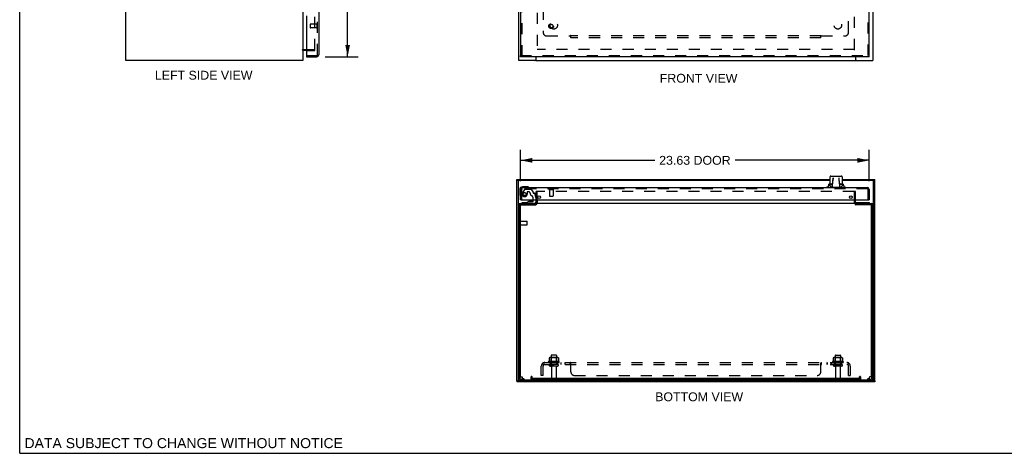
# Model space of a CAD drawing. Header units: inches. Extents: x 0 to 136, y 0 to 88.
# Tile 1 of 5: x 0 to 67, y 0 to 29. Entities that reach past the tile are written whole.
import ezdxf

# ---------------------------------------------------------------- set-up
doc = ezdxf.new("R2010")
doc.units = ezdxf.units.IN
doc.header["$LTSCALE"] = 7.48
doc.header["$MEASUREMENT"] = 0
doc.linetypes.add('HIDDEN', pattern=[0.2, 0.1, -0.1])
doc.layers.get('0').update_dxf_attribs({"linetype": 'CONTINUOUS'})
for name, color, linetype in [('DEFAULT_2', 8, 'HIDDEN'), ('DIMENSIONS', 7, 'CONTINUOUS'), ('DOOR_ASSEMBLY', 7, 'CONTINUOUS'), ('SUBPANEL', 7, 'CONTINUOUS')]:
    doc.layers.add(name, color=color, linetype=linetype)
doc.styles.get("Standard").update_dxf_attribs({"font": 'arial.ttf'})
doc.dimstyles.new('DIMSTYLE_1', dxfattribs={"dimtxt": 0.6, "dimasz": 0.8, "dimexe": 0.09, "dimexo": 0.07, "dimgap": 0.0375, "dimtad": 0, "dimtih": 1, "dimtoh": 1, "dimzin": 4, "dimdsep": 46, "dimtxsty": 'Standard', "dimblk": '_FILLED', "dimblk1": '_FILLED', "dimblk2": '_FILLED', "dimcen": 0.09, "dimadec": 3, "dimazin": 1, "dimtfac": 1, "dimtdec": 3, "dimtofl": 0, "dimtmove": 0, "dimatfit": 3, "dimldrblk": '_FILLED', "dimfxl": 0, "dimtolj": 1, "dimtzin": 4, "dimarcsym": 0})

# ---------------------------------------------------------------- blocks, each defined once
blk = doc.blocks.new('_FILLED')
at = {"color": 0, "linetype": 'ByBlock'}
blk.add_solid([(0, 0), (-1, 0.2), (-1, -0.2)], dxfattribs=at)
blk = doc.blocks.new('*D13')
at = {"layer": 'DIMENSIONS', "color": 2, "linetype": 'Continuous'}
for p, q in [((20.702, 61.648), (22.94, 61.648)), ((22.22, 61.648), (22.22, 45.354)), ((22.22, 26.91), (22.22, 43.254)), ((20.702, 26.91), (22.94, 26.91))]:
    blk.add_line(p, q, dxfattribs=at)
at = {"layer": 'DIMENSIONS', "color": 2, "linetype": 'Continuous', "xscale": 0.8, "yscale": 0.8, "zscale": 0.8}
for p, rotation in [((22.22, 61.648), 90), ((22.22, 26.91), 270)]:
    blk.add_blockref('_FILLED', p, dxfattribs=dict(at, rotation=rotation))
at = {"layer": 'DIMENSIONS', "color": 2, "linetype": 'Continuous', "insert": (22.22, 45.054), "char_height": 0.6, "width": 2.51152, "attachment_point": 2, "line_spacing_factor": 0.9}
blk.add_mtext('34.74\\PDOOR', dxfattribs=at)
blk = doc.blocks.new('*D14')
at = {"layer": 'DIMENSIONS', "color": 2, "linetype": 'Continuous'}
for p, q in [((33.94, 18.468), (33.94, 20.6)), ((57.565, 18.468), (57.565, 20.6)), ((33.94, 19.88), (43.033, 19.88)), ((57.565, 19.88), (48.473, 19.88))]:
    blk.add_line(p, q, dxfattribs=at)
at = {"layer": 'DIMENSIONS', "color": 2, "linetype": 'Continuous', "xscale": 0.8, "yscale": 0.8, "zscale": 0.8, "rotation": 180}
blk.add_blockref('_FILLED', (33.94, 19.88), dxfattribs=at)
at = {"layer": 'DIMENSIONS', "color": 2, "linetype": 'Continuous', "xscale": 0.8, "yscale": 0.8, "zscale": 0.8}
blk.add_blockref('_FILLED', (57.565, 19.88), dxfattribs=at)
at = {"layer": 'DIMENSIONS', "color": 2, "linetype": 'Continuous', "insert": (45.753, 20.18), "char_height": 0.6, "width": 4.84015, "attachment_point": 2, "line_spacing_factor": 0.9}
blk.add_mtext('23.63 DOOR', dxfattribs=at)

msp = doc.modelspace()

# ---------------------------------------------------------------- linework, layer by layer
at = {"color": 7, "linetype": 'Continuous'}
for p, q in [((0, 0), (0, 88)), ((34.976, 26.694), (34.976, 26.66)), ((34.992, 26.736), (34.99, 26.736)), ((56.638, 26.736), (56.64, 26.736)), ((56.655, 26.694), (56.655, 26.66)), ((33.697, 18.51), (33.697, 18.585)), ((54.906, 18.51), (33.697, 18.51)), ((33.772, 18.51), (33.772, 4.927)), ((57.933, 18.51), (55.725, 18.51)), ((57.858, 4.927), (57.858, 18.51)), ((57.933, 18.51), (57.933, 18.585)), ((33.89, 16.84), (33.89, 5.093)), ((34.99, 16.882), (33.932, 16.882)), ((34.055, 16.957), (34.055, 17.017)), ((34.95, 16.849), (34.95, 16.882)), ((34.99, 16.957), (34.99, 16.882)), ((35.065, 17.2), (35.065, 16.964)), ((56.565, 16.964), (56.565, 17.2)), ((56.64, 16.957), (56.64, 16.882)), ((57.698, 16.882), (56.64, 16.882)), ((56.68, 16.882), (56.68, 16.849)), ((57.575, 16.957), (57.575, 17.017)), ((57.74, 5.093), (57.74, 16.84)), ((33.697, 4.927), (33.697, 4.852)), ((33.697, 4.927), (57.933, 4.927)), ((33.951, 5.032), (34.155, 5.032)), ((34.14, 5.032), (34.14, 4.957)), ((34.655, 5.032), (56.975, 5.032)), ((34.67, 5.032), (34.67, 4.957)), ((36.025, 5.067), (36.025, 5.062)), ((36.355, 5.067), (36.355, 5.062)), ((55.275, 5.067), (55.275, 5.062)), ((55.605, 5.067), (55.605, 5.062)), ((56.96, 5.032), (56.96, 4.957)), ((57.475, 5.032), (57.679, 5.032)), ((57.49, 5.032), (57.49, 4.957)), ((57.933, 4.927), (57.933, 4.852)), ((0, 0), (136, 0))]:
    msp.add_line(p, q, dxfattribs=at)
at = {"color": 3, "linetype": 'Continuous'}
for p, q in [((7.191, 26.66), (7.191, 61.835)), ((19.191, 61.835), (19.191, 26.66)), ((33.815, 26.66), (33.815, 61.835)), ((57.815, 61.835), (57.815, 26.66)), ((19.434, 27.335), (19.233, 27.335)), ((34.99, 26.74), (34.99, 26.91)), ((34.992, 26.661), (34.992, 26.91)), ((56.638, 26.91), (56.638, 26.661)), ((56.64, 26.91), (56.64, 26.74)), ((19.191, 26.66), (7.191, 26.66)), ((34.976, 26.66), (33.815, 26.66)), ((34.977, 26.66), (56.653, 26.66)), ((56.638, 26.661), (56.641, 26.661)), ((56.655, 26.66), (57.815, 26.66)), ((33.697, 18.585), (54.906, 18.585)), ((33.697, 4.927), (33.697, 18.51)), ((55.725, 18.585), (57.933, 18.585)), ((57.933, 4.927), (57.933, 18.51)), ((33.815, 16.84), (33.815, 5.093)), ((33.925, 5.182), (33.925, 16.849)), ((33.925, 16.849), (34.976, 16.849)), ((33.932, 16.957), (34.99, 16.957)), ((34.055, 17.017), (34.352, 17.017)), ((34.992, 16.854), (34.976, 16.849)), ((34.981, 17.017), (34.99, 17.017)), ((34.99, 17.2), (34.99, 16.999)), ((34.992, 16.957), (34.992, 16.854)), ((56.638, 16.957), (34.992, 16.957)), ((35.067, 17.2), (35.067, 16.963)), ((56.638, 16.957), (56.638, 16.854)), ((56.638, 16.854), (56.655, 16.849)), ((56.64, 16.999), (56.64, 17.2)), ((56.64, 17.017), (57.575, 17.017)), ((56.64, 16.957), (57.698, 16.957)), ((57.705, 16.849), (56.655, 16.849)), ((57.705, 16.849), (57.705, 5.182)), ((57.815, 5.093), (57.815, 16.84)), ((57.933, 4.852), (33.697, 4.852)), ((33.925, 5.182), (34.039, 5.182)), ((33.951, 4.957), (57.679, 4.957)), ((34.039, 5.182), (34.04, 5.166)), ((34.04, 5.166), (34.04, 5.082)), ((34.055, 5.067), (34.14, 5.067)), ((34.155, 5.052), (34.155, 5.009)), ((34.17, 4.994), (34.64, 4.994)), ((34.655, 5.009), (34.655, 5.184)), ((34.717, 5.067), (34.717, 5.184)), ((56.913, 5.067), (34.717, 5.067)), ((56.913, 5.067), (56.913, 5.184)), ((56.975, 5.184), (56.975, 5.009)), ((56.99, 4.994), (57.46, 4.994)), ((57.475, 5.009), (57.475, 5.052)), ((57.49, 5.067), (57.575, 5.067)), ((57.591, 5.182), (57.59, 5.166)), ((57.59, 5.082), (57.59, 5.166)), ((57.705, 5.182), (57.591, 5.182))]:
    msp.add_line(p, q, dxfattribs=at)
for points in [[(34.984, 26.661), (34.981, 26.66), (34.978, 26.66), (34.976, 26.66)], [(34.992, 26.661), (34.989, 26.661), (34.984, 26.661)], [(56.641, 26.661), (56.647, 26.661), (56.65, 26.66), (56.652, 26.66), (56.655, 26.66)], [(35.051, 16.959), (35.05, 16.958), (35.049, 16.957), (35.047, 16.957), (35.046, 16.957), (35.045, 16.957)], [(35.06, 16.963), (35.059, 16.963), (35.058, 16.962), (35.056, 16.961), (35.055, 16.961), (35.054, 16.96), (35.052, 16.959), (35.051, 16.959)], [(35.067, 16.963), (35.066, 16.964), (35.065, 16.964), (35.064, 16.964), (35.063, 16.964), (35.062, 16.964), (35.06, 16.963)]]:
    msp.add_lwpolyline(points, dxfattribs=at)
for centre, radius, start, end in [((19.233, 27.293), 0.042, 90, 180), ((34.91, 26.74), 0.08, 270, 360), ((56.72, 26.74), 0.08, 180, 270), ((33.932, 16.84), 0.117, 90, 180), ((34.948, 16.999), 0.042, 270, 360), ((56.682, 16.999), 0.042, 180, 270), ((57.698, 16.84), 0.117, 0, 90), ((33.951, 5.093), 0.136, 180, 270), ((34.055, 5.082), 0.015, 180, 270), ((34.14, 5.052), 0.015, 0, 90), ((34.17, 5.009), 0.015, 180, 270), ((34.64, 5.009), 0.015, 270, 360), ((34.686, 5.184), 0.031, 0, 180), ((56.944, 5.184), 0.031, 0, 180), ((56.99, 5.009), 0.015, 180, 270), ((57.46, 5.009), 0.015, 270, 360), ((57.49, 5.052), 0.015, 90, 180), ((57.575, 5.082), 0.015, 270, 360), ((57.679, 5.093), 0.136, 270, 360)]:
    msp.add_arc(centre, radius, start, end, dxfattribs=at)
at = {"color": 7, "linetype": 'Continuous'}
for centre, radius, start, end in [((33.932, 16.84), 0.042, 90, 180), ((34.948, 16.999), 0.117, 291.03887, 292.09172), ((34.948, 16.999), 0.117, 342.28023, 360), ((56.682, 16.999), 0.117, 180, 197.71977), ((56.682, 16.999), 0.117, 247.90828, 248.96113), ((57.698, 16.84), 0.042, 0, 90), ((33.912, 15.774), 0.0215, 51.0263, 180), ((33.912, 15.49), 0.0215, 180, 308.9737), ((33.951, 5.093), 0.061, 180, 270), ((36.055, 5.062), 0.03, 180, 270), ((36.325, 5.062), 0.03, 270, 360), ((55.305, 5.062), 0.03, 180, 270), ((55.575, 5.062), 0.03, 270, 360), ((57.679, 5.093), 0.061, 270, 360)]:
    msp.add_arc(centre, radius, start, end, dxfattribs=at)
at = {"layer": 'DEFAULT_2', "color": 8, "linetype": 'HIDDEN'}
for p, q in [((20.003, 27.365), (20.003, 61.311)), ((35.065, 61.311), (35.065, 27.365)), ((56.565, 27.365), (56.565, 61.311)), ((19.233, 27.41), (20.003, 27.41)), ((20.003, 27.335), (20.003, 27.365)), ((56.563, 27.41), (35.067, 27.41)), ((19.434, 27.335), (20.003, 27.335)), ((34.99, 17.2), (34.99, 17.769)), ((35.065, 17.769), (34.99, 17.769)), ((35.065, 17.2), (35.065, 17.769)), ((56.533, 17.769), (35.097, 17.769)), ((56.64, 17.769), (56.565, 17.769)), ((56.565, 17.2), (56.565, 17.769)), ((56.64, 17.2), (56.64, 17.769)), ((33.933, 15.49), (33.933, 15.774)), ((33.933, 15.756), (34.38, 15.756)), ((33.933, 15.508), (34.38, 15.508)), ((34.39, 15.518), (34.39, 15.746)), ((36.546, 6.227), (35.834, 6.227)), ((35.856, 6.157), (36.524, 6.157)), ((35.871, 6.471), (35.871, 6.253)), ((36.448, 6.032), (35.933, 6.032)), ((36.446, 6.493), (35.935, 6.493)), ((36.007, 6.473), (35.987, 6.493)), ((36.007, 6.177), (35.987, 6.157)), ((36.003, 6.627), (36.003, 6.032)), ((36.007, 6.177), (36.007, 6.473)), ((36.374, 6.473), (36.007, 6.473)), ((36.374, 6.177), (36.007, 6.177)), ((36.348, 6.657), (36.033, 6.657)), ((36.374, 6.473), (36.394, 6.493)), ((36.374, 6.177), (36.374, 6.473)), ((36.374, 6.177), (36.394, 6.157)), ((36.378, 6.627), (36.378, 6.032)), ((36.509, 6.471), (36.509, 6.253)), ((55.796, 6.227), (55.084, 6.227)), ((55.106, 6.157), (55.774, 6.157)), ((55.121, 6.471), (55.121, 6.253)), ((55.698, 6.032), (55.183, 6.032)), ((55.696, 6.493), (55.185, 6.493)), ((55.257, 6.473), (55.237, 6.493)), ((55.257, 6.177), (55.237, 6.157)), ((55.253, 6.627), (55.253, 6.032)), ((55.624, 6.473), (55.257, 6.473)), ((55.257, 6.177), (55.257, 6.473)), ((55.624, 6.177), (55.257, 6.177)), ((55.283, 6.657), (55.598, 6.657)), ((55.624, 6.473), (55.644, 6.493)), ((55.624, 6.177), (55.624, 6.473)), ((55.624, 6.177), (55.644, 6.157)), ((55.628, 6.627), (55.628, 6.032)), ((55.759, 6.471), (55.759, 6.253)), ((36.448, 5.922), (35.933, 5.922)), ((36.025, 5.859), (36.025, 5.067)), ((36.355, 5.859), (36.355, 5.067)), ((55.698, 5.922), (55.183, 5.922)), ((55.275, 5.859), (55.275, 5.067)), ((55.605, 5.859), (55.605, 5.067))]:
    msp.add_line(p, q, dxfattribs=at)
for points in [[(35.871, 6.253), (35.871, 6.252), (35.871, 6.251), (35.871, 6.25), (35.87, 6.249), (35.87, 6.248), (35.87, 6.248), (35.869, 6.247), (35.869, 6.247), (35.869, 6.246), (35.868, 6.246), (35.868, 6.246), (35.868, 6.245), (35.867, 6.245), (35.867, 6.245), (35.867, 6.245), (35.867, 6.245), (35.866, 6.244), (35.866, 6.244)], [(35.877, 6.48), (35.876, 6.48), (35.875, 6.479), (35.873, 6.477), (35.872, 6.476), (35.872, 6.474), (35.871, 6.473), (35.871, 6.471)], [(36.503, 6.48), (36.505, 6.48), (36.506, 6.479), (36.507, 6.477), (36.508, 6.476), (36.509, 6.474), (36.509, 6.473), (36.509, 6.471)], [(36.514, 6.244), (36.514, 6.244), (36.514, 6.245), (36.514, 6.245), (36.513, 6.245), (36.513, 6.245), (36.513, 6.245), (36.512, 6.246), (36.512, 6.246), (36.512, 6.246), (36.511, 6.247), (36.511, 6.247), (36.511, 6.248), (36.51, 6.248), (36.51, 6.249), (36.51, 6.25), (36.509, 6.251), (36.509, 6.252), (36.509, 6.253)], [(55.121, 6.253), (55.121, 6.252), (55.121, 6.251), (55.121, 6.25), (55.12, 6.249), (55.12, 6.248), (55.12, 6.248), (55.119, 6.247), (55.119, 6.247), (55.119, 6.246), (55.118, 6.246), (55.118, 6.246), (55.118, 6.245), (55.117, 6.245), (55.117, 6.245), (55.117, 6.245), (55.117, 6.245), (55.116, 6.244), (55.116, 6.244)], [(55.127, 6.48), (55.126, 6.48), (55.125, 6.479), (55.123, 6.477), (55.122, 6.476), (55.122, 6.474), (55.121, 6.473), (55.121, 6.471)], [(55.753, 6.48), (55.755, 6.48), (55.756, 6.479), (55.757, 6.477), (55.758, 6.476), (55.759, 6.474), (55.759, 6.473), (55.759, 6.471)], [(55.764, 6.244), (55.764, 6.244), (55.764, 6.245), (55.764, 6.245), (55.763, 6.245), (55.763, 6.245), (55.763, 6.245), (55.762, 6.246), (55.762, 6.246), (55.762, 6.246), (55.761, 6.247), (55.761, 6.247), (55.761, 6.248), (55.76, 6.248), (55.76, 6.249), (55.76, 6.25), (55.759, 6.251), (55.759, 6.252), (55.759, 6.253)]]:
    msp.add_lwpolyline(points, dxfattribs=at)
for centre, radius, start, end in [((19.233, 27.293), 0.117, 90, 146.90018), ((34.948, 16.999), 0.117, 270, 291.03887), ((34.948, 16.999), 0.117, 292.09172, 342.28023), ((56.682, 16.999), 0.117, 197.71977, 247.90828), ((56.682, 16.999), 0.117, 248.96113, 270), ((33.912, 15.774), 0.0215, 360, 51.0263), ((33.912, 15.49), 0.0215, 308.9737, 0), ((34.38, 15.746), 0.01, 360, 90), ((34.38, 15.518), 0.01, 270, 0), ((35.856, 6.195), 0.0384, 124.44966, 270), ((36.19, 5.626), 0.698, 117.6814, 120.66313), ((35.935, 6.351), 0.141, 90, 113.95), ((35.933, 5.977), 0.055, 90, 270), ((36.033, 6.627), 0.03, 90, 180), ((36.348, 6.627), 0.03, 0, 90), ((36.446, 6.351), 0.141, 66.05, 90), ((36.448, 5.977), 0.055, 270, 90), ((36.19, 5.626), 0.698, 59.33687, 62.3186), ((36.524, 6.195), 0.0384, 270, 55.55034), ((55.106, 6.195), 0.0384, 124.44966, 270), ((55.44, 5.626), 0.698, 117.6814, 120.66313), ((55.185, 6.351), 0.141, 90, 113.95), ((55.183, 5.977), 0.055, 90, 270), ((55.283, 6.627), 0.03, 90, 180), ((55.598, 6.627), 0.03, 0, 90), ((55.696, 6.351), 0.141, 66.05, 90), ((55.698, 5.977), 0.055, 270, 90), ((55.44, 5.626), 0.698, 59.33687, 62.3186), ((55.774, 6.195), 0.0384, 270, 55.55034), ((35.963, 5.859), 0.0625, 0, 90), ((36.418, 5.859), 0.0625, 90, 180), ((55.213, 5.859), 0.0625, 0, 90), ((55.668, 5.859), 0.0625, 90, 180)]:
    msp.add_arc(centre, radius, start, end, dxfattribs=at)
at = {"layer": 'DOOR_ASSEMBLY', "color": 8, "linetype": 'HIDDEN'}
for p, q in [((20.184, 27.027), (20.184, 61.531)), ((57.49, 26.985), (57.49, 61.573)), ((34.015, 30.684), (34.015, 26.985)), ((19.684, 29.099), (19.684, 28.871)), ((20.141, 29.109), (19.694, 29.109)), ((20.141, 28.861), (19.694, 28.861)), ((20.141, 29.127), (20.141, 28.843)), ((19.454, 26.985), (20.142, 26.985)), ((33.94, 26.985), (57.565, 26.985)), ((34.015, 17.2), (34.015, 17.908)), ((57.448, 17.95), (34.057, 17.95)), ((34.201, 17.906), (34.066, 17.673)), ((34.227, 17.921), (34.639, 17.921)), ((34.387, 17.72), (34.387, 17.587)), ((34.497, 17.736), (34.403, 17.736)), ((34.775, 17.797), (34.66, 17.912)), ((34.781, 17.783), (34.781, 17.705)), ((34.84, 17.646), (34.885, 17.646)), ((34.983, 17.367), (34.915, 17.623)), ((34.983, 17.367), (34.983, 17.2)), ((35.873, 17.907), (36.157, 17.907)), ((35.891, 17.907), (35.891, 17.46)), ((35.901, 17.45), (36.129, 17.45)), ((36.139, 17.907), (36.139, 17.46)), ((57.49, 17.2), (57.49, 17.908)), ((34.904, 16.957), (34.314, 16.957)), ((34.798, 17.2), (34.798, 17.31))]:
    msp.add_line(p, q, dxfattribs=at)
at = {"layer": 'DOOR_ASSEMBLY', "color": 3, "linetype": 'Continuous'}
for p, q in [((57.565, 26.985), (57.565, 61.573)), ((20.259, 30.529), (20.259, 27.027)), ((33.94, 30.529), (33.94, 26.985)), ((19.434, 29.688), (19.434, 27.005)), ((19.434, 26.91), (20.142, 26.91)), ((57.565, 26.91), (33.94, 26.91)), ((34.057, 18.025), (57.448, 18.025)), ((33.94, 17.2), (33.94, 17.908)), ((57.565, 17.908), (57.565, 17.2)), ((33.96, 17.2), (57.545, 17.2))]:
    msp.add_line(p, q, dxfattribs=at)
at = {"layer": 'DOOR_ASSEMBLY', "color": 7, "linetype": 'Continuous'}
for p, q in [((19.434, 26.985), (19.454, 26.985)), ((19.434, 26.985), (19.434, 26.91)), ((33.94, 26.91), (33.94, 26.985)), ((57.565, 26.91), (57.565, 26.985)), ((54.906, 18.749), (54.906, 18.261)), ((54.965, 18.809), (55.665, 18.809)), ((55.1, 18.462), (55.112, 18.693)), ((55.112, 18.693), (55.101, 18.483)), ((55.529, 18.483), (55.518, 18.693)), ((55.725, 18.749), (55.725, 18.261)), ((34.37, 18.085), (34.08, 18.085)), ((34.408, 18.082), (34.37, 18.085)), ((34.505, 18.038), (34.505, 18.038)), ((54.664, 18.068), (54.664, 18.025)), ((55.09, 18.261), (54.821, 18.261)), ((55.091, 18.296), (55.04, 18.296)), ((55.079, 18.06), (55.101, 18.483)), ((55.079, 18.06), (55.552, 18.06)), ((55.53, 18.462), (55.529, 18.483)), ((55.529, 18.483), (55.53, 18.462)), ((55.529, 18.483), (55.552, 18.06)), ((55.591, 18.296), (55.539, 18.296)), ((55.809, 18.261), (55.541, 18.261)), ((55.967, 18.068), (55.967, 18.025)), ((33.88, 17.885), (33.88, 17.595)), ((33.88, 17.595), (33.883, 17.557)), ((33.925, 17.466), (33.926, 17.463)), ((33.926, 17.463), (33.926, 17.461)), ((33.96, 17.2), (33.94, 17.2)), ((34.49, 17.095), (34.314, 16.996)), ((34.314, 16.957), (34.314, 16.996)), ((34.399, 16.849), (34.399, 16.882)), ((34.899, 16.85), (34.399, 16.85)), ((34.49, 17.095), (34.767, 17.095)), ((34.648, 17.111), (34.579, 17.111)), ((34.649, 17.111), (34.648, 17.111)), ((34.719, 17.111), (34.649, 17.111)), ((34.798, 17.126), (34.798, 17.2)), ((34.899, 16.849), (34.899, 16.882)), ((34.983, 17.2), (34.983, 17.036)), ((57.545, 17.2), (57.565, 17.2))]:
    msp.add_line(p, q, dxfattribs=at)
for points in [[(54.965, 18.809), (54.961, 18.809), (54.954, 18.808), (54.947, 18.806), (54.94, 18.803), (54.934, 18.8), (54.928, 18.796), (54.923, 18.791), (54.918, 18.786), (54.914, 18.78), (54.911, 18.774), (54.908, 18.767), (54.907, 18.76), (54.906, 18.753), (54.906, 18.75)], [(55.725, 18.75), (55.725, 18.753), (55.724, 18.76), (55.722, 18.767), (55.72, 18.774), (55.716, 18.78), (55.712, 18.786), (55.707, 18.791), (55.702, 18.796), (55.696, 18.8), (55.69, 18.803), (55.683, 18.806), (55.676, 18.808), (55.669, 18.809), (55.666, 18.809)], [(34.505, 18.038), (34.503, 18.038), (34.502, 18.039), (34.498, 18.04)], [(54.91, 18.135), (54.907, 18.138), (54.905, 18.141), (54.903, 18.145), (54.902, 18.148), (54.9, 18.151), (54.899, 18.154), (54.899, 18.157), (54.898, 18.16), (54.898, 18.163), (54.897, 18.166), (54.897, 18.169), (54.898, 18.172), (54.898, 18.174), (54.899, 18.177), (54.9, 18.18), (54.901, 18.183), (54.902, 18.186), (54.903, 18.189), (54.905, 18.192), (54.907, 18.195), (54.909, 18.198), (54.912, 18.202), (54.915, 18.205), (54.918, 18.208), (54.922, 18.211), (54.926, 18.215)], [(54.91, 18.135), (54.914, 18.13), (54.919, 18.125), (54.924, 18.12), (54.93, 18.115), (54.936, 18.111), (54.942, 18.106), (54.95, 18.102), (54.957, 18.098), (54.966, 18.094), (54.975, 18.09), (54.985, 18.086), (54.996, 18.083), (55.008, 18.08), (55.021, 18.077), (55.034, 18.075), (55.049, 18.073), (55.065, 18.071), (55.08, 18.07)], [(54.926, 18.215), (54.931, 18.218), (54.936, 18.222), (54.942, 18.225), (54.948, 18.228), (54.955, 18.232), (54.962, 18.235), (54.97, 18.238), (54.978, 18.241), (54.987, 18.244), (54.997, 18.246), (55.007, 18.249), (55.018, 18.251), (55.03, 18.253), (55.042, 18.255), (55.056, 18.257), (55.07, 18.258), (55.085, 18.259), (55.09, 18.26)], [(55.704, 18.215), (55.699, 18.218), (55.694, 18.222), (55.689, 18.225), (55.682, 18.228), (55.676, 18.232), (55.668, 18.235), (55.661, 18.238), (55.652, 18.241), (55.643, 18.244), (55.634, 18.246), (55.623, 18.249), (55.612, 18.251), (55.601, 18.253), (55.588, 18.255), (55.575, 18.257), (55.561, 18.258), (55.546, 18.259), (55.541, 18.26)], [(55.551, 18.07), (55.566, 18.071), (55.582, 18.073), (55.597, 18.075), (55.61, 18.077), (55.623, 18.08), (55.635, 18.083), (55.645, 18.086), (55.655, 18.09), (55.665, 18.094), (55.673, 18.098), (55.681, 18.102), (55.688, 18.106), (55.695, 18.111), (55.701, 18.115), (55.706, 18.12), (55.712, 18.125), (55.716, 18.13), (55.721, 18.135)], [(55.704, 18.215), (55.708, 18.211), (55.712, 18.208), (55.716, 18.205), (55.718, 18.202), (55.721, 18.198), (55.723, 18.195), (55.725, 18.192), (55.727, 18.189), (55.729, 18.186), (55.73, 18.183), (55.731, 18.18), (55.732, 18.177), (55.732, 18.174), (55.733, 18.172), (55.733, 18.169), (55.733, 18.166), (55.733, 18.163), (55.732, 18.16), (55.732, 18.157), (55.731, 18.154), (55.73, 18.151), (55.729, 18.148), (55.727, 18.145), (55.725, 18.142), (55.723, 18.138), (55.721, 18.135)], [(33.926, 17.461), (33.927, 17.46), (33.927, 17.46)]]:
    msp.add_lwpolyline(points, dxfattribs=at)
at = {"layer": 'DOOR_ASSEMBLY', "color": 8, "linetype": 'HIDDEN'}
for centre, radius in [((36.015, 28.985), 0.164), ((36.015, 28.985), 0.124), ((34.215, 17.587), 0.103)]:
    msp.add_circle(centre, radius, dxfattribs=at)
at = {"layer": 'DOOR_ASSEMBLY', "color": 3, "linetype": 'Continuous'}
for centre in [(35.19, 17.388), (56.315, 17.388)]:
    msp.add_circle(centre, 0.094, dxfattribs=at)
at = {"layer": 'DOOR_ASSEMBLY', "color": 8, "linetype": 'HIDDEN'}
for centre, radius, start, end in [((19.694, 29.099), 0.01, 90, 180), ((19.694, 28.871), 0.01, 180, 270), ((20.162, 29.127), 0.0215, 0, 180), ((20.162, 28.843), 0.0215, 180, 360), ((20.142, 27.027), 0.042, 270, 360), ((34.057, 17.908), 0.042, 90, 180), ((34.215, 17.587), 0.172, 150, 360), ((34.227, 17.891), 0.03, 90, 150), ((34.403, 17.72), 0.016, 90, 180), ((34.497, 17.646), 0.09, 0, 90), ((34.772, 17.646), 0.185, 180, 244.2582), ((34.639, 17.891), 0.03, 45, 90), ((34.61, 17.31), 0.188, 0, 64.2582), ((34.761, 17.783), 0.02, 0, 45), ((34.84, 17.705), 0.059, 180, 270), ((34.885, 17.615), 0.031, 15, 90), ((35.873, 17.928), 0.0215, 90, 270), ((35.901, 17.46), 0.01, 180, 270), ((36.129, 17.46), 0.01, 270, 360), ((36.157, 17.928), 0.0215, 270, 90), ((57.448, 17.908), 0.042, 0, 90)]:
    msp.add_arc(centre, radius, start, end, dxfattribs=at)
at = {"layer": 'DOOR_ASSEMBLY', "color": 3, "linetype": 'Continuous'}
for centre, radius, start, end in [((19.454, 27.005), 0.02, 180, 270), ((20.142, 27.027), 0.117, 270, 360), ((34.057, 17.908), 0.117, 90, 180), ((57.448, 17.908), 0.117, 0, 90)]:
    msp.add_arc(centre, radius, start, end, dxfattribs=at)
at = {"layer": 'DOOR_ASSEMBLY', "color": 7, "linetype": 'Continuous'}
for centre, radius, start, end in [((34.08, 17.885), 0.2, 90, 180), ((34.37, 17.835), 0.25, 59.11011, 90), ((34.49, 18.04), 0.015, 270, 353.62041), ((34.49, 18.036), 0.015, 6.37959, 59.11011), ((54.681, 18.215), 0.148, 263.26177, 18.1798), ((55.949, 18.215), 0.148, 161.8202, 276.73823), ((34.13, 17.595), 0.25, 180, 210.88989), ((33.929, 17.475), 0.015, 210.88989, 263.62041), ((33.925, 17.475), 0.015, 276.37959, 360), ((34.579, 17.021), 0.09, 90, 125.18775), ((34.719, 17.021), 0.09, 55.07677, 90), ((34.767, 17.126), 0.031, 270, 360), ((34.904, 17.036), 0.079, 270, 360)]:
    msp.add_arc(centre, radius, start, end, dxfattribs=at)
at = {"layer": 'SUBPANEL', "color": 8, "linetype": 'HIDDEN'}
for p, q in [((35.471, 30.156), (35.471, 28.567)), ((56.159, 28.567), (56.159, 30.156)), ((35.721, 28.317), (37.311, 28.317)), ((37.346, 28.278), (37.346, 28.357)), ((54.284, 28.317), (37.346, 28.317)), ((37.346, 28.192), (37.346, 28.278)), ((54.284, 28.192), (37.346, 28.192)), ((54.284, 28.278), (54.284, 28.357)), ((54.284, 28.192), (54.284, 28.278)), ((54.301, 28.298), (54.305, 28.302)), ((54.305, 28.302), (54.309, 28.306)), ((54.319, 28.317), (55.909, 28.317)), ((35.433, 6.103), (35.512, 6.006)), ((35.471, 6.032), (35.471, 6.157)), ((35.471, 6.157), (56.159, 6.157)), ((35.471, 6.032), (56.159, 6.032)), ((35.499, 6.014), (35.494, 6.019)), ((35.94, 6.157), (35.94, 6.032)), ((36.44, 6.157), (36.44, 6.032)), ((36.668, 6.157), (36.668, 6.032)), ((36.949, 6.157), (36.949, 6.032)), ((37.311, 6.032), (37.311, 6.157)), ((37.312, 6.157), (37.311, 6.157)), ((37.322, 6.151), (37.32, 6.153)), ((37.332, 6.011), (37.33, 6.012)), ((37.338, 6.006), (37.337, 6.007)), ((37.346, 5.532), (37.346, 6.103)), ((54.284, 5.532), (54.284, 6.103)), ((54.291, 6.006), (54.292, 6.006)), ((54.307, 6.148), (54.309, 6.151)), ((54.311, 6.153), (54.312, 6.154)), ((54.317, 6.156), (54.318, 6.157)), ((54.318, 6.032), (54.319, 6.032)), ((54.319, 6.032), (54.319, 6.157)), ((54.681, 6.157), (54.681, 6.032)), ((54.72, 6.157), (54.72, 6.032)), ((54.962, 6.157), (54.962, 6.032)), ((55.001, 6.157), (55.001, 6.032)), ((55.19, 6.157), (55.19, 6.032)), ((55.69, 6.157), (55.69, 6.032)), ((56.198, 6.103), (56.118, 6.006)), ((56.153, 6.065), (56.152, 6.063)), ((56.154, 6.068), (56.153, 6.066)), ((56.153, 6.066), (56.153, 6.065)), ((56.155, 6.071), (56.154, 6.07)), ((56.154, 6.07), (56.154, 6.068)), ((56.156, 6.075), (56.155, 6.074)), ((56.155, 6.074), (56.155, 6.073)), ((56.155, 6.073), (56.155, 6.071)), ((56.157, 6.078), (56.156, 6.077)), ((56.156, 6.077), (56.156, 6.075)), ((56.159, 6.032), (56.159, 6.157)), ((56.159, 6.091), (56.159, 6.091)), ((35.346, 5.282), (35.346, 5.92)), ((35.471, 5.282), (35.471, 5.92)), ((56.159, 5.282), (56.159, 5.92)), ((56.284, 5.92), (56.284, 5.282)), ((35.471, 5.282), (35.346, 5.282)), ((37.596, 5.282), (54.034, 5.282)), ((56.159, 5.282), (56.284, 5.282))]:
    msp.add_line(p, q, dxfattribs=at)
for points in [[(37.323, 28.335), (37.321, 28.331), (37.32, 28.329), (37.318, 28.327), (37.317, 28.325), (37.316, 28.323), (37.315, 28.321), (37.313, 28.319), (37.312, 28.318), (37.311, 28.317)], [(37.325, 28.302), (37.322, 28.306), (37.32, 28.307), (37.318, 28.309), (37.317, 28.311), (37.315, 28.312), (37.314, 28.314), (37.312, 28.315), (37.311, 28.317)], [(37.346, 28.357), (37.345, 28.357), (37.344, 28.356), (37.342, 28.356), (37.341, 28.355), (37.339, 28.354), (37.338, 28.353), (37.337, 28.352), (37.336, 28.351), (37.334, 28.35), (37.333, 28.348), (37.332, 28.347), (37.33, 28.345), (37.329, 28.344), (37.328, 28.342), (37.327, 28.341), (37.326, 28.339), (37.325, 28.337), (37.323, 28.335)], [(37.346, 28.278), (37.345, 28.28), (37.344, 28.282), (37.342, 28.284), (37.341, 28.285), (37.339, 28.287), (37.338, 28.289), (37.337, 28.29), (37.335, 28.292), (37.334, 28.294), (37.332, 28.295), (37.331, 28.296), (37.329, 28.298), (37.325, 28.302)], [(54.284, 28.357), (54.285, 28.357), (54.287, 28.356), (54.288, 28.356), (54.29, 28.355), (54.291, 28.354), (54.292, 28.353), (54.294, 28.352), (54.295, 28.351), (54.296, 28.35), (54.298, 28.348), (54.299, 28.347), (54.3, 28.345), (54.301, 28.344), (54.302, 28.342), (54.303, 28.341), (54.305, 28.339), (54.306, 28.337), (54.307, 28.335), (54.309, 28.331)], [(54.284, 28.278), (54.285, 28.28), (54.287, 28.282), (54.288, 28.284), (54.29, 28.285), (54.291, 28.287), (54.292, 28.289), (54.294, 28.29), (54.295, 28.292), (54.297, 28.294), (54.298, 28.295), (54.3, 28.296), (54.301, 28.298)], [(54.309, 28.331), (54.311, 28.329), (54.312, 28.327), (54.313, 28.325), (54.315, 28.323), (54.316, 28.321), (54.317, 28.319), (54.318, 28.318), (54.319, 28.317)], [(54.309, 28.306), (54.311, 28.307), (54.312, 28.309), (54.314, 28.311), (54.315, 28.312), (54.317, 28.314), (54.318, 28.315), (54.319, 28.317)], [(35.433, 6.103), (35.435, 6.104), (35.437, 6.106), (35.439, 6.109), (35.44, 6.112), (35.442, 6.114), (35.444, 6.118), (35.445, 6.121), (35.447, 6.124), (35.448, 6.128)], [(35.448, 6.128), (35.451, 6.134), (35.453, 6.137), (35.454, 6.14), (35.456, 6.143), (35.457, 6.146), (35.459, 6.148), (35.46, 6.151), (35.462, 6.153), (35.464, 6.154), (35.466, 6.155), (35.467, 6.156), (35.469, 6.156), (35.47, 6.157), (35.471, 6.157)], [(35.494, 6.028), (35.494, 6.028), (35.494, 6.028), (35.494, 6.028), (35.494, 6.028), (35.494, 6.029), (35.494, 6.029), (35.493, 6.029), (35.493, 6.03), (35.493, 6.03), (35.493, 6.031), (35.492, 6.031), (35.492, 6.032), (35.492, 6.032), (35.491, 6.033), (35.491, 6.033), (35.491, 6.034), (35.49, 6.035), (35.49, 6.035), (35.49, 6.036), (35.489, 6.037), (35.489, 6.037), (35.489, 6.038), (35.488, 6.039), (35.488, 6.039), (35.488, 6.04), (35.487, 6.041), (35.487, 6.042), (35.487, 6.042), (35.486, 6.043), (35.486, 6.044), (35.485, 6.045), (35.485, 6.046), (35.485, 6.046), (35.484, 6.047), (35.484, 6.048), (35.484, 6.049), (35.483, 6.05), (35.483, 6.051), (35.483, 6.052), (35.482, 6.053), (35.482, 6.053), (35.481, 6.054), (35.481, 6.055), (35.481, 6.056), (35.48, 6.057), (35.48, 6.058), (35.48, 6.059), (35.479, 6.06), (35.479, 6.061), (35.479, 6.062), (35.478, 6.063), (35.478, 6.064), (35.478, 6.065), (35.477, 6.066), (35.477, 6.066), (35.477, 6.067), (35.477, 6.068), (35.476, 6.069), (35.476, 6.07), (35.476, 6.071), (35.476, 6.072), (35.475, 6.073), (35.475, 6.074), (35.475, 6.074), (35.475, 6.075), (35.474, 6.076), (35.474, 6.077), (35.474, 6.078), (35.474, 6.079), (35.474, 6.079), (35.473, 6.08), (35.473, 6.081), (35.473, 6.082), (35.473, 6.083), (35.473, 6.083), (35.473, 6.084), (35.472, 6.085), (35.472, 6.086), (35.472, 6.086), (35.472, 6.087), (35.472, 6.088), (35.472, 6.088), (35.472, 6.089), (35.472, 6.09), (35.472, 6.09), (35.471, 6.091), (35.471, 6.091), (35.471, 6.091)], [(35.471, 6.091), (35.471, 6.091), (35.471, 6.091), (35.471, 6.091), (35.471, 6.091), (35.471, 6.091), (35.471, 6.091), (35.471, 6.091), (35.471, 6.09), (35.471, 6.09), (35.471, 6.089), (35.471, 6.089), (35.471, 6.088)], [(35.494, 6.019), (35.492, 6.02), (35.49, 6.022), (35.488, 6.024), (35.486, 6.025), (35.484, 6.027), (35.482, 6.028), (35.48, 6.029), (35.478, 6.03), (35.476, 6.031), (35.474, 6.031), (35.473, 6.032), (35.471, 6.032)], [(35.491, 6.032), (35.492, 6.031), (35.492, 6.031), (35.493, 6.03), (35.493, 6.03), (35.493, 6.029), (35.493, 6.029), (35.494, 6.029), (35.494, 6.028), (35.494, 6.028), (35.494, 6.028), (35.494, 6.028), (35.494, 6.028), (35.494, 6.028)], [(35.512, 6.006), (35.512, 6.006), (35.511, 6.006), (35.511, 6.006), (35.51, 6.006), (35.509, 6.006), (35.508, 6.006), (35.507, 6.007), (35.506, 6.008), (35.505, 6.009), (35.503, 6.01), (35.502, 6.011), (35.5, 6.012), (35.499, 6.014)], [(37.329, 6.137), (37.328, 6.14), (37.327, 6.143), (37.325, 6.146), (37.323, 6.148), (37.322, 6.151), (37.32, 6.153), (37.318, 6.154), (37.317, 6.155), (37.315, 6.156), (37.314, 6.156), (37.312, 6.157), (37.311, 6.157)], [(37.32, 6.027), (37.318, 6.028), (37.317, 6.029), (37.316, 6.03), (37.315, 6.031), (37.313, 6.031), (37.312, 6.032), (37.311, 6.032)], [(37.313, 6.031), (37.312, 6.032), (37.311, 6.032)], [(37.318, 6.028), (37.317, 6.029), (37.316, 6.03)], [(37.323, 6.022), (37.322, 6.024), (37.321, 6.025), (37.32, 6.027)], [(37.327, 6.017), (37.326, 6.019), (37.323, 6.022)], [(37.329, 6.014), (37.328, 6.015), (37.327, 6.017)], [(37.332, 6.131), (37.331, 6.134), (37.329, 6.137)], [(37.346, 6.006), (37.345, 6.006), (37.344, 6.006), (37.342, 6.006), (37.341, 6.006), (37.339, 6.006), (37.338, 6.006), (37.337, 6.007), (37.336, 6.008), (37.334, 6.009), (37.333, 6.01), (37.332, 6.011), (37.33, 6.012), (37.329, 6.014)], [(37.344, 6.106), (37.342, 6.109), (37.341, 6.112), (37.339, 6.114), (37.338, 6.118), (37.337, 6.121), (37.335, 6.124), (37.332, 6.131)], [(37.346, 6.006), (37.345, 6.006), (37.344, 6.006), (37.342, 6.006), (37.341, 6.006), (37.339, 6.006)], [(37.346, 6.103), (37.345, 6.104), (37.344, 6.106)], [(54.284, 6.103), (54.285, 6.104), (54.287, 6.106)], [(54.284, 6.006), (54.285, 6.006), (54.287, 6.006), (54.288, 6.006), (54.29, 6.006), (54.291, 6.006), (54.292, 6.006), (54.294, 6.007), (54.295, 6.008), (54.296, 6.009), (54.298, 6.01), (54.299, 6.011), (54.3, 6.012)], [(54.284, 6.006), (54.285, 6.006), (54.287, 6.006), (54.288, 6.006)], [(54.287, 6.106), (54.288, 6.109), (54.29, 6.112), (54.291, 6.114), (54.292, 6.118), (54.294, 6.121), (54.295, 6.124)], [(54.295, 6.124), (54.298, 6.131), (54.3, 6.134), (54.301, 6.137)], [(54.296, 6.009), (54.298, 6.01), (54.299, 6.011), (54.3, 6.012), (54.301, 6.014), (54.302, 6.015), (54.303, 6.017), (54.305, 6.019)], [(54.301, 6.137), (54.302, 6.14), (54.304, 6.143), (54.305, 6.146), (54.307, 6.148), (54.309, 6.151), (54.311, 6.153), (54.312, 6.154), (54.314, 6.155), (54.315, 6.156), (54.317, 6.156), (54.318, 6.157), (54.319, 6.157)], [(54.305, 6.019), (54.307, 6.022), (54.308, 6.024), (54.309, 6.025), (54.311, 6.027), (54.312, 6.028)], [(54.311, 6.027), (54.312, 6.028), (54.313, 6.029), (54.315, 6.03), (54.316, 6.031), (54.317, 6.031), (54.318, 6.032), (54.319, 6.032)], [(56.118, 6.006), (56.119, 6.006), (56.119, 6.006), (56.12, 6.006), (56.121, 6.006), (56.122, 6.006), (56.122, 6.006), (56.123, 6.007), (56.125, 6.008), (56.126, 6.009), (56.127, 6.01), (56.129, 6.011), (56.13, 6.012), (56.132, 6.014)], [(56.132, 6.014), (56.137, 6.019), (56.139, 6.02), (56.141, 6.022), (56.143, 6.024), (56.145, 6.025), (56.147, 6.027), (56.149, 6.028), (56.151, 6.029), (56.153, 6.03), (56.154, 6.031), (56.156, 6.031), (56.158, 6.032), (56.159, 6.032)], [(56.152, 6.063), (56.152, 6.061), (56.151, 6.061), (56.151, 6.06), (56.151, 6.059), (56.15, 6.058), (56.15, 6.057), (56.15, 6.056), (56.149, 6.055), (56.149, 6.054), (56.149, 6.053), (56.148, 6.053), (56.148, 6.052), (56.148, 6.051), (56.147, 6.05), (56.147, 6.049), (56.146, 6.048), (56.146, 6.047), (56.146, 6.046), (56.145, 6.045), (56.145, 6.045), (56.145, 6.044), (56.144, 6.043), (56.144, 6.042), (56.143, 6.041), (56.143, 6.041), (56.143, 6.04), (56.142, 6.039), (56.142, 6.039), (56.142, 6.038), (56.141, 6.037), (56.141, 6.036), (56.141, 6.036), (56.14, 6.035), (56.14, 6.035), (56.14, 6.034), (56.139, 6.033), (56.139, 6.033), (56.139, 6.032), (56.138, 6.032), (56.138, 6.031), (56.138, 6.031), (56.137, 6.03), (56.137, 6.03), (56.137, 6.029), (56.137, 6.029), (56.137, 6.028), (56.136, 6.028), (56.136, 6.028), (56.136, 6.028)], [(56.136, 6.028), (56.136, 6.028), (56.136, 6.028), (56.136, 6.028), (56.136, 6.028), (56.136, 6.028), (56.136, 6.028), (56.137, 6.029), (56.137, 6.029), (56.137, 6.029), (56.137, 6.03), (56.138, 6.03), (56.138, 6.03), (56.138, 6.031), (56.139, 6.031)], [(56.159, 6.091), (56.159, 6.091), (56.159, 6.091), (56.159, 6.091), (56.159, 6.091), (56.159, 6.09), (56.159, 6.09), (56.159, 6.089), (56.159, 6.089), (56.159, 6.088), (56.159, 6.088), (56.158, 6.087), (56.158, 6.087), (56.158, 6.086), (56.158, 6.085), (56.158, 6.085), (56.158, 6.084), (56.158, 6.083), (56.158, 6.083), (56.158, 6.082), (56.157, 6.082), (56.157, 6.081), (56.157, 6.08), (56.157, 6.08), (56.157, 6.079), (56.157, 6.078)], [(56.179, 6.134), (56.178, 6.137), (56.176, 6.14), (56.175, 6.143), (56.173, 6.146), (56.172, 6.148), (56.17, 6.151), (56.168, 6.153), (56.166, 6.154), (56.165, 6.155), (56.163, 6.156), (56.162, 6.156), (56.16, 6.157), (56.159, 6.157)], [(56.159, 6.088), (56.159, 6.089), (56.159, 6.089), (56.159, 6.089), (56.159, 6.09), (56.159, 6.09), (56.159, 6.091), (56.159, 6.091), (56.159, 6.091), (56.159, 6.091), (56.159, 6.091)], [(56.198, 6.103), (56.196, 6.104), (56.194, 6.106), (56.192, 6.109), (56.19, 6.112), (56.188, 6.114), (56.187, 6.118), (56.185, 6.121), (56.183, 6.124), (56.182, 6.128), (56.179, 6.134)]]:
    msp.add_lwpolyline(points, dxfattribs=at)
for centre in [(36.19, 29.035), (55.44, 29.035)]:
    msp.add_circle(centre, 0.25, dxfattribs=at)
for centre, radius, start, end in [((35.721, 28.567), 0.25, 180, 270), ((55.909, 28.567), 0.25, 270, 360), ((35.583, 5.92), 0.237, 90, 180), ((35.583, 5.92), 0.112, 90, 180), ((56.047, 5.92), 0.237, 0, 90), ((56.047, 5.92), 0.112, 0, 90), ((37.596, 5.532), 0.25, 180, 270), ((54.034, 5.532), 0.25, 270, 360)]:
    msp.add_arc(centre, radius, start, end, dxfattribs=at)

# ---------------------------------------------------------------- texts
at = {"layer": 'DIMENSIONS', "color": 2, "linetype": 'Continuous', "attachment_point": 2, "line_spacing_factor": 0.9}
for s, insert, char_height, width in [('LEFT SIDE VIEW', (12.466, 25.953), 0.6, 6.59777), ('FRONT VIEW', (46.002, 25.746), 0.6, 5.25056), ('BOTTOM VIEW', (46.039, 4.136), 0.6, 5.94647), ('DATA SUBJECT TO CHANGE WITHOUT NOTICE', (11.113, 1.033), 0.68, 21.5426)]:
    msp.add_mtext(s, dxfattribs=dict(at, insert=insert, char_height=char_height, width=width))

# ---------------------------------------------------------------- dimensions: what is measured, and where the dimension line sits
at = {"layer": 'DIMENSIONS', "color": 2, "linetype": 'Continuous'}
dim = msp.add_linear_dim(base=(22.22, 61.648), p1=(20.632, 26.91), p2=(20.632, 61.648), angle=90, text='<>\\PDOOR', dimstyle='DIMSTYLE_1', dxfattribs=at)
dim.commit()
dim.dimension.update_dxf_attribs({"geometry": '*D13', "text_midpoint": (22.22, 44.304), "dimtype": 160})
dim = msp.add_linear_dim(base=(57.565227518, 19.879566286), p1=(33.940227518, 18.397655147), p2=(57.565227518, 18.397655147), text='<> DOOR', dimstyle='DIMSTYLE_1', dxfattribs=at)
dim.commit()
dim.dimension.update_dxf_attribs({"geometry": '*D14', "text_midpoint": (45.752727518, 19.879566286), "dimtype": 160})

doc.saveas('drawing.dxf')
